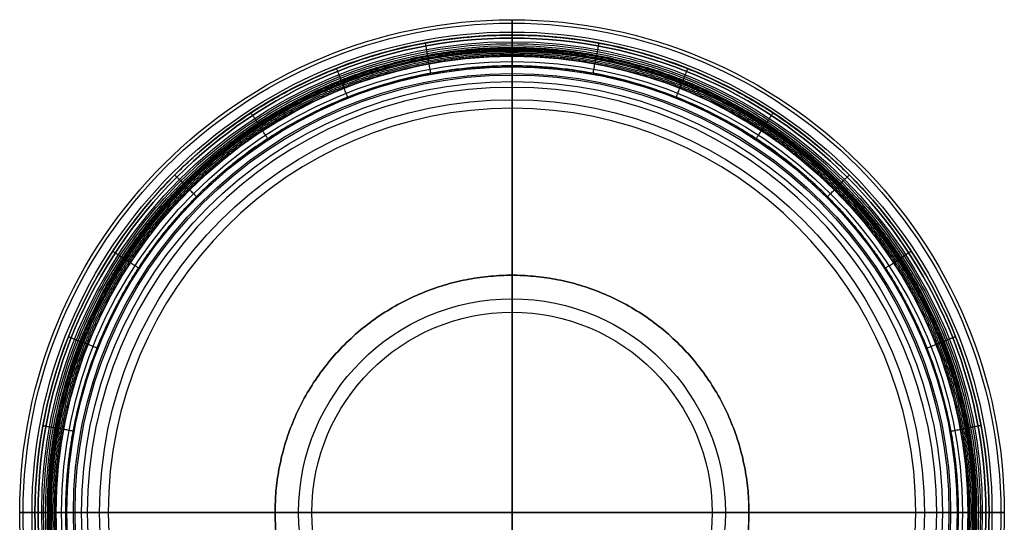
# Model space of a CAD drawing. Header units: millimetres. Extents: x 188 to 508, y -160 to 160.
# Tile 2 of 2: x 188 to 508, y -3 to 160. Entities that reach past the tile are written whole.
import ezdxf

# ---------------------------------------------------------------- set-up
doc = ezdxf.new("R2010")
doc.units = ezdxf.units.MM
doc.layers.add('Default', color=7, linetype='Continuous')

msp = doc.modelspace()

# ---------------------------------------------------------------- linework, layer by layer
at = {"layer": 'Default'}
for centre, radius in [((348, 0, 30.85), 159.97), ((348, 0, 33.78), 158.85), ((348, 0, 35), 155.97), ((348, 0, 267.77), 155), ((348, 0, 268.64), 155), ((348, 0, 4), 154), ((348, 0, 1.17), 152.83), ((348, 0, 264.32), 151.55), ((348, 0), 150), ((348, 0, 264.32), 148.09), ((348, 0, 262.59), 146.36), ((348, 0, 279), 144.64), ((348, 0, 135.8), 142.53), ((348, 0, 279), 142), ((348, 0, 9), 139.9), ((348, 0, 147.69), 134.01), ((348, 0, 9), 69.35), ((348, 0, 20.38), 65.01)]:
    msp.add_circle(centre, radius, dxfattribs=at)
at = {"layer": 'Default', "extrusion": (0, 0, -1)}
for centre, radius in [((-348, 0, -13.99), 155), ((-348, 0, -11.35), 154), ((-348, 0, -275), 138), ((-348, 0, -20.38), 131.21)]:
    msp.add_circle(centre, radius, dxfattribs=at)
at = {"layer": 'Default'}
for points, weights in [([(348, 159.97, 30.85), (348, 160.12, 35), (348, 155.97, 35)], [1, 0.693804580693, 1]), ([(348, 154.97, 35), (348, 151.12, 35), (348, 150.97, 31.15)], [1, 0.720377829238, 1]), ([(348, 150), (348, 154), (348, 154, 4)], [1, 0.707106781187, 1]), ([(319.8, 152.38, 35), (320.5, 148.6, 35), (320.53, 148.45, 31.15)], [1, 0.720377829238, 1]), ([(376.2, 152.38, 35), (375.5, 148.6, 35), (375.47, 148.45, 31.15)], [1, 0.720377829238, 1]), ([(290.96, 144.09, 35), (292.37, 140.51, 35), (292.43, 140.37, 31.15)], [1, 0.720377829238, 1]), ([(405.04, 144.09, 35), (403.63, 140.51, 35), (403.57, 140.37, 31.15)], [1, 0.720377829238, 1]), ([(263.2, 129.71, 35), (265.31, 126.49, 35), (265.39, 126.37, 31.15)], [1, 0.720377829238, 1]), ([(432.8, 129.71, 35), (430.69, 126.49, 35), (430.61, 126.37, 31.15)], [1, 0.720377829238, 1]), ([(238.42, 109.58, 35), (241.14, 106.86, 35), (241.24, 106.76, 31.15)], [1, 0.720377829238, 1]), ([(457.58, 109.58, 35), (454.86, 106.86, 35), (454.76, 106.76, 31.15)], [1, 0.720377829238, 1]), ([(218.29, 84.8, 35), (221.51, 82.69, 35), (221.63, 82.61, 31.15)], [1, 0.720377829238, 1]), ([(477.71, 84.8, 35), (474.49, 82.69, 35), (474.37, 82.61, 31.15)], [1, 0.720377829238, 1]), ([(203.91, 57.04, 35), (207.49, 55.63, 35), (207.63, 55.57, 31.15)], [1, 0.720377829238, 1]), ([(492.09, 57.04, 35), (488.51, 55.63, 35), (488.37, 55.57, 31.15)], [1, 0.720377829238, 1]), ([(195.62, 28.2, 35), (199.4, 27.5, 35), (199.55, 27.47, 31.15)], [1, 0.720377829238, 1]), ([(500.38, 28.2, 35), (496.6, 27.5, 35), (496.45, 27.47, 31.15)], [1, 0.720377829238, 1]), ([(188.03, 0, 30.85), (187.88, 0, 35), (192.03, 0, 35)], [1, 0.693804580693, 1]), ([(197.03, 0, 31.15), (196.88, 0, 35), (193.03, 0, 35)], [1, 0.720377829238, 1]), ([(198, 0), (194, 0), (194, 0, 4)], [1, 0.707106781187, 1]), ([(498, 0), (502, 0), (502, 0, 4)], [1, 0.707106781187, 1]), ([(507.97, 0, 30.85), (508.12, 0, 35), (503.97, 0, 35)], [1, 0.693804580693, 1]), ([(498.97, 0, 31.15), (499.12, 0, 35), (502.97, 0, 35)], [1, 0.720377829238, 1])]:
    msp.add_rational_spline(points, weights, degree=2, dxfattribs=at)
for points, weights, degree, knots in [([(348, 154, 4), (348, 154, 7.67), (348, 154, 11.35), (348, 154, 12.86), (348, 155, 13.99), (348, 159.53, 19.14), (348, 159.97, 30.85)], [1, 1, 1, 0.935479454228, 1, 1, 1], 2, [4, 4, 4, 11.348688, 11.348688, 14.238152, 14.238152, 35.707139, 35.707139, 35.707139]), ([(193.03, 0, 35), (193.03, 154.97, 35), (348, 154.97, 35), (502.97, 154.97, 35), (502.97, 0, 35)], [1, 0.707106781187, 1, 0.707106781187, 1], 2, [0, 0, 0, 243.428107, 243.428107, 486.856214, 486.856214, 486.856214]), ([(348, 146.36, 262.59), (348, 146.36, 264.32), (348, 148.09, 264.32), (348, 149.82, 264.32), (348, 151.55, 264.32), (348, 155, 264.32), (348, 155, 267.77), (348, 155, 268.2), (348, 155, 268.64), (348, 155, 279), (348, 144.64, 279), (348, 143.32, 279), (348, 142, 279), (348, 138, 279), (348, 138, 275)], [1, 0.707106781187, 1, 1, 1, 0.707106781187, 1, 1, 1, 0.707106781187, 1, 1, 1, 0.707106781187, 1], 2, [428.454151, 428.454151, 428.454151, 431.595744, 431.595744, 435.595744, 435.595744, 441.878929, 441.878929, 442.878929, 442.878929, 461.728485, 461.728485, 463.451257, 463.451257, 469.734443, 469.734443, 469.734443]), ([(197.03, 0, 31.15), (197.03, 9.12, 31.15), (198.71, 27.91, 31.15), (206.78, 56.13, 31.15), (220.81, 83.29, 31.15), (240.48, 107.52, 31.15), (264.71, 127.19, 31.15), (291.87, 141.22, 31.15), (320.09, 149.29, 31.15), (338.88, 150.97, 31.15), (348, 150.97, 31.15), (357.12, 150.97, 31.15), (375.91, 149.29, 31.15), (404.13, 141.22, 31.15), (431.29, 127.19, 31.15), (455.52, 107.52, 31.15), (475.19, 83.29, 31.15), (489.22, 56.13, 31.15), (497.29, 27.91, 31.15), (498.97, 9.12, 31.15), (498.97, 0, 31.15)], [1, 0.975592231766, 0.932878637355, 0.887114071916, 0.859655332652, 0.850502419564, 0.859655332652, 0.887114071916, 0.932878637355, 0.975592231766, 1, 0.975592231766, 0.932878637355, 0.887114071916, 0.859655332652, 0.850502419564, 0.859655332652, 0.887114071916, 0.932878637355, 0.975592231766, 1], 3, [0, 0, 0, 0, 30.428513, 60.857027, 91.28554, 121.714053, 152.142567, 182.57108, 212.999594, 243.428107, 243.428107, 243.428107, 273.85662, 304.285134, 334.713647, 365.14216, 395.570674, 425.999187, 456.4277, 486.856214, 486.856214, 486.856214, 486.856214]), ([(197.15, 0, 29.07), (197.15, 9.11, 29.07), (198.83, 27.89, 29.07), (206.89, 56.09, 29.07), (220.91, 83.22, 29.07), (240.57, 107.43, 29.07), (264.78, 127.09, 29.07), (291.91, 141.11, 29.07), (320.11, 149.17, 29.07), (338.89, 150.85, 29.07), (348, 150.85, 29.07), (357.11, 150.85, 29.07), (375.89, 149.17, 29.07), (404.09, 141.11, 29.07), (431.22, 127.09, 29.07), (455.43, 107.43, 29.07), (475.09, 83.22, 29.07), (489.11, 56.09, 29.07), (497.17, 27.89, 29.07), (498.85, 9.11, 29.07), (498.85, 0, 29.07)], [1, 0.975592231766, 0.932878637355, 0.887114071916, 0.859655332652, 0.850502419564, 0.859655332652, 0.887114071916, 0.932878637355, 0.975592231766, 1, 0.975592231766, 0.932878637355, 0.887114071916, 0.859655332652, 0.850502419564, 0.859655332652, 0.887114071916, 0.932878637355, 0.975592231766, 1], 3, [0, 0, 0, 0, 31.394659, 62.789318, 94.183977, 125.578636, 156.973295, 188.367954, 219.762613, 251.157272, 251.157272, 251.157272, 282.551931, 313.94659, 345.341249, 376.735908, 408.130567, 439.525226, 470.919885, 502.314544, 502.314544, 502.314544, 502.314544]), ([(197.43, 0, 26.56), (197.43, 9.09, 26.56), (199.11, 27.84, 26.56), (207.16, 55.98, 26.56), (221.15, 83.06, 26.56), (240.77, 107.23, 26.56), (264.94, 126.85, 26.56), (292.02, 140.84, 26.56), (320.16, 148.89, 26.56), (338.91, 150.57, 26.56), (348, 150.57, 26.56), (357.09, 150.57, 26.56), (375.84, 148.89, 26.56), (403.98, 140.84, 26.56), (431.06, 126.85, 26.56), (455.23, 107.23, 26.56), (474.85, 83.06, 26.56), (488.84, 55.98, 26.56), (496.89, 27.84, 26.56), (498.57, 9.09, 26.56), (498.57, 0, 26.56)], [1, 0.975592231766, 0.932878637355, 0.887114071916, 0.859655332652, 0.850502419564, 0.859655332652, 0.887114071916, 0.932878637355, 0.975592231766, 1, 0.975592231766, 0.932878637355, 0.887114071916, 0.859655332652, 0.850502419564, 0.859655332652, 0.887114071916, 0.932878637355, 0.975592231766, 1], 3, [0, 0, 0, 0, 31.394659, 62.789318, 94.183977, 125.578636, 156.973295, 188.367954, 219.762613, 251.157272, 251.157272, 251.157272, 282.551931, 313.94659, 345.341249, 376.735908, 408.130567, 439.525226, 470.919885, 502.314544, 502.314544, 502.314544, 502.314544]), ([(348, 145, 9), (348, 145, 9.78), (348, 145, 10.57), (348, 145, 11.35), (348, 145, 14.55), (348, 146.13, 17.54), (348, 148.25, 19.94), (348, 148.38, 20.09), (348, 148.67, 20.47), (348, 149.17, 21.37), (348, 149.7, 22.67), (348, 150.18, 24.38), (348, 150.59, 26.5), (348, 150.85, 28.79), (348, 150.95, 30.43), (348, 150.97, 31.15)], [1, 1, 1, 1, 0.956986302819, 0.956986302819, 1, 1, 1, 1, 1, 1, 1, 1, 1, 1], 3, [9, 9, 9, 9, 11.348688, 11.348688, 11.348688, 14.238152, 14.238152, 14.238152, 17.42167, 20.605189, 23.788707, 26.972226, 30.155744, 33.339263, 35.669967, 35.669967, 35.669967, 35.669967]), ([(197.83, 0, 24.45), (197.83, 9.07, 24.45), (199.51, 27.76, 24.45), (207.53, 55.83, 24.45), (221.49, 82.84, 24.45), (241.05, 106.95, 24.45), (265.16, 126.51, 24.45), (292.17, 140.47, 24.45), (320.24, 148.49, 24.45), (338.93, 150.17, 24.45), (348, 150.17, 24.45), (357.07, 150.17, 24.45), (375.76, 148.49, 24.45), (403.83, 140.47, 24.45), (430.84, 126.51, 24.45), (454.95, 106.95, 24.45), (474.51, 82.84, 24.45), (488.47, 55.83, 24.45), (496.49, 27.76, 24.45), (498.17, 9.07, 24.45), (498.17, 0, 24.45)], [1, 0.975592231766, 0.932878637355, 0.887114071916, 0.859655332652, 0.850502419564, 0.859655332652, 0.887114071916, 0.932878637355, 0.975592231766, 1, 0.975592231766, 0.932878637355, 0.887114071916, 0.859655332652, 0.850502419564, 0.859655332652, 0.887114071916, 0.932878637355, 0.975592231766, 1], 3, [0, 0, 0, 0, 31.394659, 62.789318, 94.183977, 125.578636, 156.973295, 188.367954, 219.762613, 251.157272, 251.157272, 251.157272, 282.551931, 313.94659, 345.341249, 376.735908, 408.130567, 439.525226, 470.919885, 502.314544, 502.314544, 502.314544, 502.314544]), ([(198.31, 0, 22.74), (198.31, 9.04, 22.74), (199.98, 27.67, 22.74), (207.98, 55.65, 22.74), (221.89, 82.58, 22.74), (241.39, 106.61, 22.74), (265.42, 126.11, 22.74), (292.35, 140.02, 22.74), (320.33, 148.02, 22.74), (338.96, 149.69, 22.74), (348, 149.69, 22.74), (357.04, 149.69, 22.74), (375.67, 148.02, 22.74), (403.65, 140.02, 22.74), (430.58, 126.11, 22.74), (454.61, 106.61, 22.74), (474.11, 82.58, 22.74), (488.02, 55.65, 22.74), (496.02, 27.67, 22.74), (497.69, 9.04, 22.74), (497.69, 0, 22.74)], [1, 0.975592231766, 0.932878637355, 0.887114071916, 0.859655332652, 0.850502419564, 0.859655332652, 0.887114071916, 0.932878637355, 0.975592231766, 1, 0.975592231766, 0.932878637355, 0.887114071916, 0.859655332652, 0.850502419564, 0.859655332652, 0.887114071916, 0.932878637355, 0.975592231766, 1], 3, [0, 0, 0, 0, 31.394659, 62.789318, 94.183977, 125.578636, 156.973295, 188.367954, 219.762613, 251.157272, 251.157272, 251.157272, 282.551931, 313.94659, 345.341249, 376.735908, 408.130567, 439.525226, 470.919885, 502.314544, 502.314544, 502.314544, 502.314544]), ([(198.82, 0, 21.44), (198.82, 9.01, 21.44), (200.49, 27.58, 21.44), (208.46, 55.46, 21.44), (222.32, 82.29, 21.44), (241.76, 106.24, 21.44), (265.71, 125.68, 21.44), (292.54, 139.54, 21.44), (320.42, 147.51, 21.44), (338.99, 149.18, 21.44), (348, 149.18, 21.44), (357.01, 149.18, 21.44), (375.58, 147.51, 21.44), (403.46, 139.54, 21.44), (430.29, 125.68, 21.44), (454.24, 106.24, 21.44), (473.68, 82.29, 21.44), (487.54, 55.46, 21.44), (495.51, 27.58, 21.44), (497.18, 9.01, 21.44), (497.18, 0, 21.44)], [1, 0.975592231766, 0.932878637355, 0.887114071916, 0.859655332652, 0.850502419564, 0.859655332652, 0.887114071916, 0.932878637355, 0.975592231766, 1, 0.975592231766, 0.932878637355, 0.887114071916, 0.859655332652, 0.850502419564, 0.859655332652, 0.887114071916, 0.932878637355, 0.975592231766, 1], 3, [0, 0, 0, 0, 31.394659, 62.789318, 94.183977, 125.578636, 156.973295, 188.367954, 219.762613, 251.157272, 251.157272, 251.157272, 282.551931, 313.94659, 345.341249, 376.735908, 408.130567, 439.525226, 470.919885, 502.314544, 502.314544, 502.314544, 502.314544]), ([(199.32, 0, 20.52), (199.32, 8.98, 20.52), (200.98, 27.49, 20.52), (208.92, 55.28, 20.52), (222.74, 82.02, 20.52), (242.11, 105.89, 20.52), (265.98, 125.26, 20.52), (292.72, 139.08, 20.52), (320.51, 147.02, 20.52), (339.02, 148.68, 20.52), (348, 148.68, 20.52), (356.98, 148.68, 20.52), (375.49, 147.02, 20.52), (403.28, 139.08, 20.52), (430.02, 125.26, 20.52), (453.89, 105.89, 20.52), (473.26, 82.02, 20.52), (487.08, 55.28, 20.52), (495.02, 27.49, 20.52), (496.68, 8.98, 20.52), (496.68, 0, 20.52)], [1, 0.975592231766, 0.932878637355, 0.887114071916, 0.859655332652, 0.850502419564, 0.859655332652, 0.887114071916, 0.932878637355, 0.975592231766, 1, 0.975592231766, 0.932878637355, 0.887114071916, 0.859655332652, 0.850502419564, 0.859655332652, 0.887114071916, 0.932878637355, 0.975592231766, 1], 3, [0, 0, 0, 0, 31.394659, 62.789318, 94.183977, 125.578636, 156.973295, 188.367954, 219.762613, 251.157272, 251.157272, 251.157272, 282.551931, 313.94659, 345.341249, 376.735908, 408.130567, 439.525226, 470.919885, 502.314544, 502.314544, 502.314544, 502.314544]), ([(199.75, 0, 19.94), (199.75, 8.95, 19.94), (201.41, 27.41, 19.94), (209.33, 55.12, 19.94), (223.11, 81.78, 19.94), (242.42, 105.58, 19.94), (266.22, 124.89, 19.94), (292.88, 138.67, 19.94), (320.59, 146.59, 19.94), (339.05, 148.25, 19.94), (348, 148.25, 19.94), (356.95, 148.25, 19.94), (375.41, 146.59, 19.94), (403.12, 138.67, 19.94), (429.78, 124.89, 19.94), (453.58, 105.58, 19.94), (472.89, 81.78, 19.94), (486.67, 55.12, 19.94), (494.59, 27.41, 19.94), (496.25, 8.95, 19.94), (496.25, 0, 19.94)], [1, 0.975592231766, 0.932878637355, 0.887114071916, 0.859655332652, 0.850502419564, 0.859655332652, 0.887114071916, 0.932878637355, 0.975592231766, 1, 0.975592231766, 0.932878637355, 0.887114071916, 0.859655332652, 0.850502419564, 0.859655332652, 0.887114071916, 0.932878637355, 0.975592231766, 1], 3, [0, 0, 0, 0, 31.394659, 62.789318, 94.183977, 125.578636, 156.973295, 188.367954, 219.762613, 251.157272, 251.157272, 251.157272, 282.551931, 313.94659, 345.341249, 376.735908, 408.130567, 439.525226, 470.919885, 502.314544, 502.314544, 502.314544, 502.314544]), ([(321.62, 142.58, 9), (321.62, 142.58, 9.78), (321.62, 142.58, 10.57), (321.62, 142.58, 11.35), (321.62, 142.58, 14.55), (321.41, 143.69, 17.54), (321.02, 145.77, 19.94), (321, 145.9, 20.09), (320.95, 146.19, 20.47), (320.86, 146.68, 21.37), (320.76, 147.2, 22.67), (320.67, 147.68, 24.38), (320.6, 148.07, 26.5), (320.55, 148.33, 28.79), (320.53, 148.43, 30.43), (320.53, 148.45, 31.15)], [0.935929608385, 0.935929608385, 0.935929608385, 0.935929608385, 0.895671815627, 0.895671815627, 0.935929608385, 0.935929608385, 0.935929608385, 0.935929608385, 0.935929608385, 0.935929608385, 0.935929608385, 0.935929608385, 0.935929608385, 0.935929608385], 3, [9, 9, 9, 9, 11.348688, 11.348688, 11.348688, 14.238152, 14.238152, 14.238152, 17.42167, 20.605189, 23.788707, 26.972226, 30.155744, 33.339263, 35.669967, 35.669967, 35.669967, 35.669967]), ([(374.38, 142.58, 9), (374.38, 142.58, 9.78), (374.38, 142.58, 10.57), (374.38, 142.58, 11.35), (374.38, 142.58, 14.55), (374.59, 143.69, 17.54), (374.98, 145.77, 19.94), (375, 145.9, 20.09), (375.05, 146.19, 20.47), (375.14, 146.68, 21.37), (375.24, 147.2, 22.67), (375.33, 147.68, 24.38), (375.4, 148.07, 26.5), (375.45, 148.33, 28.79), (375.47, 148.43, 30.43), (375.47, 148.45, 31.15)], [0.935929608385, 0.935929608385, 0.935929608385, 0.935929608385, 0.895671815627, 0.895671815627, 0.935929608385, 0.935929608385, 0.935929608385, 0.935929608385, 0.935929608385, 0.935929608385, 0.935929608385, 0.935929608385, 0.935929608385, 0.935929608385], 3, [9, 9, 9, 9, 11.348688, 11.348688, 11.348688, 14.238152, 14.238152, 14.238152, 17.42167, 20.605189, 23.788707, 26.972226, 30.155744, 33.339263, 35.669967, 35.669967, 35.669967, 35.669967]), ([(493, 0, 9), (493, 145, 9), (348, 145, 9), (203, 145, 9), (203, 0, 9)], [1, 0.707106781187, 1, 0.707106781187, 1], 2, [-502.314544, -502.314544, -502.314544, -251.157272, -251.157272, 0, 0, 0]), ([(203, 0, 11.35), (203, 8.76, 11.35), (204.62, 26.81, 11.35), (212.36, 53.91, 11.35), (225.84, 79.99, 11.35), (244.73, 103.27, 11.35), (268.01, 122.16, 11.35), (294.09, 135.64, 11.35), (321.19, 143.38, 11.35), (339.24, 145, 11.35), (348, 145, 11.35), (356.76, 145, 11.35), (374.81, 143.38, 11.35), (401.91, 135.64, 11.35), (427.99, 122.16, 11.35), (451.27, 103.27, 11.35), (470.16, 79.99, 11.35), (483.64, 53.91, 11.35), (491.38, 26.81, 11.35), (493, 8.76, 11.35), (493, 0, 11.35)], [1, 0.975592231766, 0.932878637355, 0.887114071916, 0.859655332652, 0.850502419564, 0.859655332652, 0.887114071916, 0.932878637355, 0.975592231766, 1, 0.975592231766, 0.932878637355, 0.887114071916, 0.859655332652, 0.850502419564, 0.859655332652, 0.887114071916, 0.932878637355, 0.975592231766, 1], 3, [0, 0, 0, 0, 31.394659, 62.789318, 94.183977, 125.578636, 156.973295, 188.367954, 219.762613, 251.157272, 251.157272, 251.157272, 282.551931, 313.94659, 345.341249, 376.735908, 408.130567, 439.525226, 470.919885, 502.314544, 502.314544, 502.314544, 502.314544]), ([(294.63, 134.82, 9), (294.63, 134.82, 9.78), (294.63, 134.82, 10.57), (294.63, 134.82, 11.35), (294.63, 134.82, 14.55), (294.21, 135.87, 17.54), (293.43, 137.84, 19.94), (293.38, 137.96, 20.09), (293.28, 138.23, 20.47), (293.09, 138.7, 21.37), (292.9, 139.19, 22.67), (292.72, 139.64, 24.38), (292.57, 140.01, 26.5), (292.47, 140.26, 28.79), (292.44, 140.35, 30.43), (292.43, 140.37, 31.15)], [0.890165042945, 0.890165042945, 0.890165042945, 0.890165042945, 0.851875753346, 0.851875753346, 0.890165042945, 0.890165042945, 0.890165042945, 0.890165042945, 0.890165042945, 0.890165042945, 0.890165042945, 0.890165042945, 0.890165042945, 0.890165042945], 3, [9, 9, 9, 9, 11.348688, 11.348688, 11.348688, 14.238152, 14.238152, 14.238152, 17.42167, 20.605189, 23.788707, 26.972226, 30.155744, 33.339263, 35.669967, 35.669967, 35.669967, 35.669967]), ([(401.37, 134.82, 9), (401.37, 134.82, 9.78), (401.37, 134.82, 10.57), (401.37, 134.82, 11.35), (401.37, 134.82, 14.55), (401.79, 135.87, 17.54), (402.57, 137.84, 19.94), (402.62, 137.96, 20.09), (402.72, 138.23, 20.47), (402.91, 138.7, 21.37), (403.1, 139.19, 22.67), (403.28, 139.64, 24.38), (403.43, 140.01, 26.5), (403.53, 140.26, 28.79), (403.56, 140.35, 30.43), (403.57, 140.37, 31.15)], [0.890165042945, 0.890165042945, 0.890165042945, 0.890165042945, 0.851875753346, 0.851875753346, 0.890165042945, 0.890165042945, 0.890165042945, 0.890165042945, 0.890165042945, 0.890165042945, 0.890165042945, 0.890165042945, 0.890165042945, 0.890165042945], 3, [9, 9, 9, 9, 11.348688, 11.348688, 11.348688, 14.238152, 14.238152, 14.238152, 17.42167, 20.605189, 23.788707, 26.972226, 30.155744, 33.339263, 35.669967, 35.669967, 35.669967, 35.669967]), ([(268.65, 121.36, 9), (268.65, 121.36, 9.78), (268.65, 121.36, 10.57), (268.65, 121.36, 11.35), (268.65, 121.36, 14.55), (268.04, 122.31, 17.54), (266.88, 124.08, 19.94), (266.81, 124.19, 20.09), (266.65, 124.43, 20.47), (266.37, 124.86, 21.37), (266.08, 125.3, 22.67), (265.82, 125.7, 24.38), (265.6, 126.04, 26.5), (265.45, 126.26, 28.79), (265.4, 126.34, 30.43), (265.39, 126.36, 31.15)], [0.862706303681, 0.862706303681, 0.862706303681, 0.862706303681, 0.825598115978, 0.825598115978, 0.862706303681, 0.862706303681, 0.862706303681, 0.862706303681, 0.862706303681, 0.862706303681, 0.862706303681, 0.862706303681, 0.862706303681, 0.862706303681], 3, [9, 9, 9, 9, 11.348688, 11.348688, 11.348688, 14.238152, 14.238152, 14.238152, 17.42167, 20.605189, 23.788707, 26.972226, 30.155744, 33.339263, 35.669967, 35.669967, 35.669967, 35.669967]), ([(427.35, 121.36, 9), (427.35, 121.36, 9.78), (427.35, 121.36, 10.57), (427.35, 121.36, 11.35), (427.35, 121.36, 14.55), (427.96, 122.31, 17.54), (429.12, 124.08, 19.94), (429.19, 124.19, 20.09), (429.35, 124.43, 20.47), (429.63, 124.86, 21.37), (429.92, 125.3, 22.67), (430.18, 125.7, 24.38), (430.4, 126.04, 26.5), (430.55, 126.26, 28.79), (430.6, 126.34, 30.43), (430.61, 126.36, 31.15)], [0.862706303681, 0.862706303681, 0.862706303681, 0.862706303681, 0.825598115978, 0.825598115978, 0.862706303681, 0.862706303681, 0.862706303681, 0.862706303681, 0.862706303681, 0.862706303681, 0.862706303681, 0.862706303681, 0.862706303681, 0.862706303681], 3, [9, 9, 9, 9, 11.348688, 11.348688, 11.348688, 14.238152, 14.238152, 14.238152, 17.42167, 20.605189, 23.788707, 26.972226, 30.155744, 33.339263, 35.669967, 35.669967, 35.669967, 35.669967]), ([(245.47, 102.53, 9), (245.47, 102.53, 9.78), (245.47, 102.53, 10.57), (245.47, 102.53, 11.35), (245.47, 102.53, 14.55), (244.67, 103.33, 17.54), (243.17, 104.83, 19.94), (243.08, 104.92, 20.09), (242.88, 105.12, 20.47), (242.52, 105.48, 21.37), (242.15, 105.85, 22.67), (241.8, 106.2, 24.38), (241.52, 106.48, 26.5), (241.33, 106.67, 28.79), (241.26, 106.74, 30.43), (241.25, 106.75, 31.15)], [0.853553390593, 0.853553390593, 0.853553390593, 0.853553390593, 0.816838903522, 0.816838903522, 0.853553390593, 0.853553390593, 0.853553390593, 0.853553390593, 0.853553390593, 0.853553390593, 0.853553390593, 0.853553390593, 0.853553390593, 0.853553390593], 3, [9, 9, 9, 9, 11.348688, 11.348688, 11.348688, 14.238152, 14.238152, 14.238152, 17.42167, 20.605189, 23.788707, 26.972226, 30.155744, 33.339263, 35.669967, 35.669967, 35.669967, 35.669967]), ([(450.53, 102.53, 9), (450.53, 102.53, 9.78), (450.53, 102.53, 10.57), (450.53, 102.53, 11.35), (450.53, 102.53, 14.55), (451.33, 103.33, 17.54), (452.83, 104.83, 19.94), (452.92, 104.92, 20.09), (453.12, 105.12, 20.47), (453.48, 105.48, 21.37), (453.85, 105.85, 22.67), (454.2, 106.2, 24.38), (454.48, 106.48, 26.5), (454.67, 106.67, 28.79), (454.74, 106.74, 30.43), (454.75, 106.75, 31.15)], [0.853553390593, 0.853553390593, 0.853553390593, 0.853553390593, 0.816838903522, 0.816838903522, 0.853553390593, 0.853553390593, 0.853553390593, 0.853553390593, 0.853553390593, 0.853553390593, 0.853553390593, 0.853553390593, 0.853553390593, 0.853553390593], 3, [9, 9, 9, 9, 11.348688, 11.348688, 11.348688, 14.238152, 14.238152, 14.238152, 17.42167, 20.605189, 23.788707, 26.972226, 30.155744, 33.339263, 35.669967, 35.669967, 35.669967, 35.669967]), ([(226.64, 79.35, 9), (226.64, 79.35, 9.78), (226.64, 79.35, 10.57), (226.64, 79.35, 11.35), (226.64, 79.35, 14.55), (225.69, 79.96, 17.54), (223.92, 81.12, 19.94), (223.81, 81.19, 20.09), (223.57, 81.35, 20.47), (223.14, 81.63, 21.37), (222.7, 81.92, 22.67), (222.3, 82.18, 24.38), (221.96, 82.4, 26.5), (221.74, 82.55, 28.79), (221.66, 82.6, 30.43), (221.64, 82.61, 31.15)], [0.862706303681, 0.862706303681, 0.862706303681, 0.862706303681, 0.825598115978, 0.825598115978, 0.862706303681, 0.862706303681, 0.862706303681, 0.862706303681, 0.862706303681, 0.862706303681, 0.862706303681, 0.862706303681, 0.862706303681, 0.862706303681], 3, [9, 9, 9, 9, 11.348688, 11.348688, 11.348688, 14.238152, 14.238152, 14.238152, 17.42167, 20.605189, 23.788707, 26.972226, 30.155744, 33.339263, 35.669967, 35.669967, 35.669967, 35.669967]), ([(469.36, 79.35, 9), (469.36, 79.35, 9.78), (469.36, 79.35, 10.57), (469.36, 79.35, 11.35), (469.36, 79.35, 14.55), (470.31, 79.96, 17.54), (472.08, 81.12, 19.94), (472.19, 81.19, 20.09), (472.43, 81.35, 20.47), (472.86, 81.63, 21.37), (473.3, 81.92, 22.67), (473.7, 82.18, 24.38), (474.04, 82.4, 26.5), (474.26, 82.55, 28.79), (474.34, 82.6, 30.43), (474.36, 82.61, 31.15)], [0.862706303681, 0.862706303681, 0.862706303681, 0.862706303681, 0.825598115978, 0.825598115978, 0.862706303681, 0.862706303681, 0.862706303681, 0.862706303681, 0.862706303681, 0.862706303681, 0.862706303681, 0.862706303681, 0.862706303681, 0.862706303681], 3, [9, 9, 9, 9, 11.348688, 11.348688, 11.348688, 14.238152, 14.238152, 14.238152, 17.42167, 20.605189, 23.788707, 26.972226, 30.155744, 33.339263, 35.669967, 35.669967, 35.669967, 35.669967]), ([(271, 0, 9), (271, 77, 9), (348, 77, 9), (425, 77, 9), (425, 0, 9)], [1, 0.707106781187, 1, 0.707106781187, 1], 2, [0, 0, 0, 251.157272, 251.157272, 502.314544, 502.314544, 502.314544]), ([(271, 0), (271, 77), (348, 77), (425, 77), (425, 0), (425, -77), (348, -77), (271, -77), (271, 0)], [1, 0.707106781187, 1, 0.707106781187, 1, 0.707106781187, 1, 0.707106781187, 1], 2, [0, 0, 0, 251.157272, 251.157272, 502.314544, 502.314544, 753.471817, 753.471817, 1004.629089, 1004.629089, 1004.629089]), ([(213.18, 53.37, 9), (213.18, 53.37, 9.78), (213.18, 53.37, 10.57), (213.18, 53.37, 11.35), (213.18, 53.37, 14.55), (212.13, 53.79, 17.54), (210.16, 54.57, 19.94), (210.04, 54.62, 20.09), (209.77, 54.72, 20.47), (209.3, 54.91, 21.37), (208.81, 55.1, 22.67), (208.36, 55.28, 24.38), (207.99, 55.43, 26.5), (207.74, 55.53, 28.79), (207.65, 55.56, 30.43), (207.63, 55.57, 31.15)], [0.890165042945, 0.890165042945, 0.890165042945, 0.890165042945, 0.851875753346, 0.851875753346, 0.890165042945, 0.890165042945, 0.890165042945, 0.890165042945, 0.890165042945, 0.890165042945, 0.890165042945, 0.890165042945, 0.890165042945, 0.890165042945], 3, [9, 9, 9, 9, 11.348688, 11.348688, 11.348688, 14.238152, 14.238152, 14.238152, 17.42167, 20.605189, 23.788707, 26.972226, 30.155744, 33.339263, 35.669967, 35.669967, 35.669967, 35.669967]), ([(482.82, 53.37, 9), (482.82, 53.37, 9.78), (482.82, 53.37, 10.57), (482.82, 53.37, 11.35), (482.82, 53.37, 14.55), (483.87, 53.79, 17.54), (485.84, 54.57, 19.94), (485.96, 54.62, 20.09), (486.23, 54.72, 20.47), (486.7, 54.91, 21.37), (487.19, 55.1, 22.67), (487.64, 55.28, 24.38), (488.01, 55.43, 26.5), (488.26, 55.53, 28.79), (488.35, 55.56, 30.43), (488.37, 55.57, 31.15)], [0.890165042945, 0.890165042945, 0.890165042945, 0.890165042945, 0.851875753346, 0.851875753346, 0.890165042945, 0.890165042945, 0.890165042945, 0.890165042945, 0.890165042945, 0.890165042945, 0.890165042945, 0.890165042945, 0.890165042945, 0.890165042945], 3, [9, 9, 9, 9, 11.348688, 11.348688, 11.348688, 14.238152, 14.238152, 14.238152, 17.42167, 20.605189, 23.788707, 26.972226, 30.155744, 33.339263, 35.669967, 35.669967, 35.669967, 35.669967]), ([(205.42, 26.38, 9), (205.42, 26.38, 9.78), (205.42, 26.38, 10.57), (205.42, 26.38, 11.35), (205.42, 26.38, 14.55), (204.31, 26.59, 17.54), (202.23, 26.98, 19.94), (202.1, 27, 20.09), (201.81, 27.05, 20.47), (201.32, 27.14, 21.37), (200.8, 27.24, 22.67), (200.32, 27.33, 24.38), (199.93, 27.4, 26.5), (199.67, 27.45, 28.79), (199.57, 27.47, 30.43), (199.55, 27.47, 31.15)], [0.935929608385, 0.935929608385, 0.935929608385, 0.935929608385, 0.895671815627, 0.895671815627, 0.935929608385, 0.935929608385, 0.935929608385, 0.935929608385, 0.935929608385, 0.935929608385, 0.935929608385, 0.935929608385, 0.935929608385, 0.935929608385], 3, [9, 9, 9, 9, 11.348688, 11.348688, 11.348688, 14.238152, 14.238152, 14.238152, 17.42167, 20.605189, 23.788707, 26.972226, 30.155744, 33.339263, 35.669967, 35.669967, 35.669967, 35.669967]), ([(490.58, 26.38, 9), (490.58, 26.38, 9.78), (490.58, 26.38, 10.57), (490.58, 26.38, 11.35), (490.58, 26.38, 14.55), (491.69, 26.59, 17.54), (493.77, 26.98, 19.94), (493.9, 27, 20.09), (494.19, 27.05, 20.47), (494.68, 27.14, 21.37), (495.2, 27.24, 22.67), (495.68, 27.33, 24.38), (496.07, 27.4, 26.5), (496.33, 27.45, 28.79), (496.43, 27.47, 30.43), (496.45, 27.47, 31.15)], [0.935929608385, 0.935929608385, 0.935929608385, 0.935929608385, 0.895671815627, 0.895671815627, 0.935929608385, 0.935929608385, 0.935929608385, 0.935929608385, 0.935929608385, 0.935929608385, 0.935929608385, 0.935929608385, 0.935929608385, 0.935929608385], 3, [9, 9, 9, 9, 11.348688, 11.348688, 11.348688, 14.238152, 14.238152, 14.238152, 17.42167, 20.605189, 23.788707, 26.972226, 30.155744, 33.339263, 35.669967, 35.669967, 35.669967, 35.669967]), ([(194, 0, 4), (194, 0, 7.67), (194, 0, 11.35), (194, 0, 12.86), (193, 0, 13.99), (188.47, 0, 19.14), (188.03, 0, 30.85)], [1, 1, 1, 0.935479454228, 1, 1, 1], 2, [4, 4, 4, 11.348688, 11.348688, 14.238152, 14.238152, 35.707139, 35.707139, 35.707139]), ([(201.64, 0, 262.59), (201.64, 0, 264.32), (199.91, 0, 264.32), (198.18, 0, 264.32), (196.45, 0, 264.32), (193, 0, 264.32), (193, 0, 267.77), (193, 0, 268.2), (193, 0, 268.64), (193, 0, 279), (203.36, 0, 279), (204.68, 0, 279), (206, 0, 279), (210, 0, 279), (210, 0, 275)], [1, 0.707106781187, 1, 1, 1, 0.707106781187, 1, 1, 1, 0.707106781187, 1, 1, 1, 0.707106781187, 1], 2, [428.454151, 428.454151, 428.454151, 431.595744, 431.595744, 435.595744, 435.595744, 441.878929, 441.878929, 442.878929, 442.878929, 461.728485, 461.728485, 463.451257, 463.451257, 469.734443, 469.734443, 469.734443]), ([(502.97, 0, 35), (502.97, -154.97, 35), (348, -154.97, 35), (193.03, -154.97, 35), (193.03, 0, 35)], [1, 0.707106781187, 1, 0.707106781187, 1], 2, [0, 0, 0, 243.428107, 243.428107, 486.856214, 486.856214, 486.856214]), ([(500.2, 0, 33.88), (500.2, -9.28, 33.88), (498.44, -28.41, 33.88), (490.29, -56.77, 33.88), (476.16, -84.05, 33.88), (456.39, -108.39, 33.88), (432.05, -128.16, 33.88), (404.77, -142.29, 33.88), (376.41, -150.44, 33.88), (348, -153.05, 33.88), (319.59, -150.44, 33.88), (291.23, -142.29, 33.88), (263.95, -128.16, 33.88), (239.61, -108.39, 33.88), (219.84, -84.05, 33.88), (205.71, -56.77, 33.88), (197.56, -28.41, 33.88), (195.8, -9.28, 33.88), (195.8, 0, 33.88)], [0.860188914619, 0.860188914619, 0.860188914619, 0.860188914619, 0.860188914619, 0.860188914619, 0.860188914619, 0.860188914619, 0.860188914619, 0.860188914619, 0.860188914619, 0.860188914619, 0.860188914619, 0.860188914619, 0.860188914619, 0.860188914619, 0.860188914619, 0.86018891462, 0.860188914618], 3, [0, 0, 0, 0, 28.357008, 58.417779, 89.732474, 121.714053, 153.695633, 185.010328, 215.071098, 243.428107, 271.785115, 301.845886, 333.160581, 365.14216, 397.12374, 428.438435, 458.499205, 486.856214, 486.856214, 486.856214, 486.856214]), ([(203, 0, 9), (203, 0, 9.78), (203, 0, 10.57), (203, 0, 11.35), (203, 0, 14.55), (201.87, 0, 17.54), (199.75, 0, 19.94), (199.62, 0, 20.09), (199.33, 0, 20.47), (198.83, 0, 21.37), (198.3, 0, 22.67), (197.82, 0, 24.38), (197.41, 0, 26.5), (197.15, 0, 28.79), (197.05, 0, 30.43), (197.03, 0, 31.15)], [1, 1, 1, 1, 0.956986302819, 0.956986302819, 1, 1, 1, 1, 1, 1, 1, 1, 1, 1], 3, [9, 9, 9, 9, 11.348688, 11.348688, 11.348688, 14.238152, 14.238152, 14.238152, 17.42167, 20.605189, 23.788707, 26.972226, 30.155744, 33.339263, 35.669967, 35.669967, 35.669967, 35.669967]), ([(498.97, 0, 31.15), (498.97, -9.12, 31.15), (497.29, -27.91, 31.15), (489.22, -56.13, 31.15), (475.19, -83.29, 31.15), (455.52, -107.52, 31.15), (431.29, -127.19, 31.15), (404.13, -141.22, 31.15), (375.91, -149.29, 31.15), (357.12, -150.97, 31.15), (348, -150.97, 31.15), (338.88, -150.97, 31.15), (320.09, -149.29, 31.15), (291.87, -141.22, 31.15), (264.71, -127.19, 31.15), (240.48, -107.52, 31.15), (220.81, -83.29, 31.15), (206.78, -56.13, 31.15), (198.71, -27.91, 31.15), (197.03, -9.12, 31.15), (197.03, 0, 31.15)], [1, 0.975592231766, 0.932878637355, 0.887114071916, 0.859655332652, 0.850502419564, 0.859655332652, 0.887114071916, 0.932878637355, 0.975592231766, 1, 0.975592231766, 0.932878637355, 0.887114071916, 0.859655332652, 0.850502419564, 0.859655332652, 0.887114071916, 0.932878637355, 0.975592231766, 1], 3, [0, 0, 0, 0, 30.428513, 60.857027, 91.28554, 121.714053, 152.142567, 182.57108, 212.999594, 243.428107, 243.428107, 243.428107, 273.85662, 304.285134, 334.713647, 365.14216, 395.570674, 425.999187, 456.4277, 486.856214, 486.856214, 486.856214, 486.856214]), ([(498.85, 0, 29.07), (498.85, -9.11, 29.07), (497.17, -27.89, 29.07), (489.11, -56.09, 29.07), (475.09, -83.22, 29.07), (455.43, -107.43, 29.07), (431.22, -127.09, 29.07), (404.09, -141.11, 29.07), (375.89, -149.17, 29.07), (357.11, -150.85, 29.07), (348, -150.85, 29.07), (338.89, -150.85, 29.07), (320.11, -149.17, 29.07), (291.91, -141.11, 29.07), (264.78, -127.09, 29.07), (240.57, -107.43, 29.07), (220.91, -83.22, 29.07), (206.89, -56.09, 29.07), (198.83, -27.89, 29.07), (197.15, -9.11, 29.07), (197.15, 0, 29.07)], [1, 0.975592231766, 0.932878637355, 0.887114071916, 0.859655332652, 0.850502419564, 0.859655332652, 0.887114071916, 0.932878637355, 0.975592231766, 1, 0.975592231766, 0.932878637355, 0.887114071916, 0.859655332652, 0.850502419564, 0.859655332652, 0.887114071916, 0.932878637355, 0.975592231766, 1], 3, [0, 0, 0, 0, 40.074779, 80.149558, 120.224337, 160.299116, 200.373895, 240.448674, 280.523453, 320.598232, 320.598232, 320.598232, 360.673011, 400.74779, 440.822569, 480.897348, 520.972127, 561.046906, 601.121685, 641.196464, 641.196464, 641.196464, 641.196464]), ([(498.57, 0, 26.56), (498.57, -9.09, 26.56), (496.89, -27.84, 26.56), (488.84, -55.98, 26.56), (474.85, -83.06, 26.56), (455.23, -107.23, 26.56), (431.06, -126.85, 26.56), (403.98, -140.84, 26.56), (375.84, -148.89, 26.56), (357.09, -150.57, 26.56), (348, -150.57, 26.56), (338.91, -150.57, 26.56), (320.16, -148.89, 26.56), (292.02, -140.84, 26.56), (264.94, -126.85, 26.56), (240.77, -107.23, 26.56), (221.15, -83.06, 26.56), (207.16, -55.98, 26.56), (199.11, -27.84, 26.56), (197.43, -9.09, 26.56), (197.43, 0, 26.56)], [1, 0.975592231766, 0.932878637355, 0.887114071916, 0.859655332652, 0.850502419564, 0.859655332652, 0.887114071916, 0.932878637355, 0.975592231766, 1, 0.975592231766, 0.932878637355, 0.887114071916, 0.859655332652, 0.850502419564, 0.859655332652, 0.887114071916, 0.932878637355, 0.975592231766, 1], 3, [0, 0, 0, 0, 40.074779, 80.149558, 120.224337, 160.299116, 200.373895, 240.448674, 280.523453, 320.598232, 320.598232, 320.598232, 360.673011, 400.74779, 440.822569, 480.897348, 520.972127, 561.046906, 601.121685, 641.196464, 641.196464, 641.196464, 641.196464]), ([(498.17, 0, 24.45), (498.17, -9.07, 24.45), (496.49, -27.76, 24.45), (488.47, -55.83, 24.45), (474.51, -82.84, 24.45), (454.95, -106.95, 24.45), (430.84, -126.51, 24.45), (403.83, -140.47, 24.45), (375.76, -148.49, 24.45), (357.07, -150.17, 24.45), (348, -150.17, 24.45), (338.93, -150.17, 24.45), (320.24, -148.49, 24.45), (292.17, -140.47, 24.45), (265.16, -126.51, 24.45), (241.05, -106.95, 24.45), (221.49, -82.84, 24.45), (207.53, -55.83, 24.45), (199.51, -27.76, 24.45), (197.83, -9.07, 24.45), (197.83, 0, 24.45)], [1, 0.975592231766, 0.932878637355, 0.887114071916, 0.859655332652, 0.850502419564, 0.859655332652, 0.887114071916, 0.932878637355, 0.975592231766, 1, 0.975592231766, 0.932878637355, 0.887114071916, 0.859655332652, 0.850502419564, 0.859655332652, 0.887114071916, 0.932878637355, 0.975592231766, 1], 3, [0, 0, 0, 0, 40.074779, 80.149558, 120.224337, 160.299116, 200.373895, 240.448674, 280.523453, 320.598232, 320.598232, 320.598232, 360.673011, 400.74779, 440.822569, 480.897348, 520.972127, 561.046906, 601.121685, 641.196464, 641.196464, 641.196464, 641.196464]), ([(497.69, 0, 22.74), (497.69, -9.04, 22.74), (496.02, -27.67, 22.74), (488.02, -55.65, 22.74), (474.11, -82.58, 22.74), (454.61, -106.61, 22.74), (430.58, -126.11, 22.74), (403.65, -140.02, 22.74), (375.67, -148.02, 22.74), (357.04, -149.69, 22.74), (348, -149.69, 22.74), (338.96, -149.69, 22.74), (320.33, -148.02, 22.74), (292.35, -140.02, 22.74), (265.42, -126.11, 22.74), (241.39, -106.61, 22.74), (221.89, -82.58, 22.74), (207.98, -55.65, 22.74), (199.98, -27.67, 22.74), (198.31, -9.04, 22.74), (198.31, 0, 22.74)], [1, 0.975592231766, 0.932878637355, 0.887114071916, 0.859655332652, 0.850502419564, 0.859655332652, 0.887114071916, 0.932878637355, 0.975592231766, 1, 0.975592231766, 0.932878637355, 0.887114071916, 0.859655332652, 0.850502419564, 0.859655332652, 0.887114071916, 0.932878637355, 0.975592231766, 1], 3, [0, 0, 0, 0, 40.074779, 80.149558, 120.224337, 160.299116, 200.373895, 240.448674, 280.523453, 320.598232, 320.598232, 320.598232, 360.673011, 400.74779, 440.822569, 480.897348, 520.972127, 561.046906, 601.121685, 641.196464, 641.196464, 641.196464, 641.196464]), ([(497.18, 0, 21.44), (497.18, -9.01, 21.44), (495.51, -27.58, 21.44), (487.54, -55.46, 21.44), (473.68, -82.29, 21.44), (454.24, -106.24, 21.44), (430.29, -125.68, 21.44), (403.46, -139.54, 21.44), (375.58, -147.51, 21.44), (357.01, -149.18, 21.44), (348, -149.18, 21.44), (338.99, -149.18, 21.44), (320.42, -147.51, 21.44), (292.54, -139.54, 21.44), (265.71, -125.68, 21.44), (241.76, -106.24, 21.44), (222.32, -82.29, 21.44), (208.46, -55.46, 21.44), (200.49, -27.58, 21.44), (198.82, -9.01, 21.44), (198.82, 0, 21.44)], [1, 0.975592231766, 0.932878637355, 0.887114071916, 0.859655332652, 0.850502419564, 0.859655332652, 0.887114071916, 0.932878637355, 0.975592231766, 1, 0.975592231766, 0.932878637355, 0.887114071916, 0.859655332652, 0.850502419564, 0.859655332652, 0.887114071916, 0.932878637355, 0.975592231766, 1], 3, [0, 0, 0, 0, 40.074779, 80.149558, 120.224337, 160.299116, 200.373895, 240.448674, 280.523453, 320.598232, 320.598232, 320.598232, 360.673011, 400.74779, 440.822569, 480.897348, 520.972127, 561.046906, 601.121685, 641.196464, 641.196464, 641.196464, 641.196464]), ([(496.68, 0, 20.52), (496.68, -8.98, 20.52), (495.02, -27.49, 20.52), (487.08, -55.28, 20.52), (473.26, -82.02, 20.52), (453.89, -105.89, 20.52), (430.02, -125.26, 20.52), (403.28, -139.08, 20.52), (375.49, -147.02, 20.52), (356.98, -148.68, 20.52), (348, -148.68, 20.52), (339.02, -148.68, 20.52), (320.51, -147.02, 20.52), (292.72, -139.08, 20.52), (265.98, -125.26, 20.52), (242.11, -105.89, 20.52), (222.74, -82.02, 20.52), (208.92, -55.28, 20.52), (200.98, -27.49, 20.52), (199.32, -8.98, 20.52), (199.32, 0, 20.52)], [1, 0.975592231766, 0.932878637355, 0.887114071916, 0.859655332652, 0.850502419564, 0.859655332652, 0.887114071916, 0.932878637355, 0.975592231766, 1, 0.975592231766, 0.932878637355, 0.887114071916, 0.859655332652, 0.850502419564, 0.859655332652, 0.887114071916, 0.932878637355, 0.975592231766, 1], 3, [0, 0, 0, 0, 40.074779, 80.149558, 120.224337, 160.299116, 200.373895, 240.448674, 280.523453, 320.598232, 320.598232, 320.598232, 360.673011, 400.74779, 440.822569, 480.897348, 520.972127, 561.046906, 601.121685, 641.196464, 641.196464, 641.196464, 641.196464]), ([(496.25, 0, 19.94), (496.25, -8.95, 19.94), (494.59, -27.41, 19.94), (486.67, -55.12, 19.94), (472.89, -81.78, 19.94), (453.58, -105.58, 19.94), (429.78, -124.89, 19.94), (403.12, -138.67, 19.94), (375.41, -146.59, 19.94), (356.95, -148.25, 19.94), (348, -148.25, 19.94), (339.05, -148.25, 19.94), (320.59, -146.59, 19.94), (292.88, -138.67, 19.94), (266.22, -124.89, 19.94), (242.42, -105.58, 19.94), (223.11, -81.78, 19.94), (209.33, -55.12, 19.94), (201.41, -27.41, 19.94), (199.75, -8.95, 19.94), (199.75, 0, 19.94)], [1, 0.975592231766, 0.932878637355, 0.887114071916, 0.859655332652, 0.850502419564, 0.859655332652, 0.887114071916, 0.932878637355, 0.975592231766, 1, 0.975592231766, 0.932878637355, 0.887114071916, 0.859655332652, 0.850502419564, 0.859655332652, 0.887114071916, 0.932878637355, 0.975592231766, 1], 3, [0, 0, 0, 0, 40.074779, 80.149558, 120.224337, 160.299116, 200.373895, 240.448674, 280.523453, 320.598232, 320.598232, 320.598232, 360.673011, 400.74779, 440.822569, 480.897348, 520.972127, 561.046906, 601.121685, 641.196464, 641.196464, 641.196464, 641.196464]), ([(203, 0, 9), (203, -145, 9), (348, -145, 9), (493, -145, 9), (493, 0, 9)], [1, 0.707106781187, 1, 0.707106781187, 1], 2, [-616, -616, -616, -308, -308, 0, 0, 0]), ([(493, 0, 11.35), (493, -8.76, 11.35), (491.38, -26.81, 11.35), (483.64, -53.91, 11.35), (470.16, -79.99, 11.35), (451.27, -103.27, 11.35), (427.99, -122.16, 11.35), (401.91, -135.64, 11.35), (374.81, -143.38, 11.35), (356.76, -145, 11.35), (348, -145, 11.35), (339.24, -145, 11.35), (321.19, -143.38, 11.35), (294.09, -135.64, 11.35), (268.01, -122.16, 11.35), (244.73, -103.27, 11.35), (225.84, -79.99, 11.35), (212.36, -53.91, 11.35), (204.62, -26.81, 11.35), (203, -8.76, 11.35), (203, 0, 11.35)], [1, 0.975592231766, 0.932878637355, 0.887114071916, 0.859655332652, 0.850502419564, 0.859655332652, 0.887114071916, 0.932878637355, 0.975592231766, 1, 0.975592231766, 0.932878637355, 0.887114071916, 0.859655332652, 0.850502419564, 0.859655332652, 0.887114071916, 0.932878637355, 0.975592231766, 1], 3, [0, 0, 0, 0, 40.074779, 80.149558, 120.224337, 160.299116, 200.373895, 240.448674, 280.523453, 320.598232, 320.598232, 320.598232, 360.673011, 400.74779, 440.822569, 480.897348, 520.972127, 561.046906, 601.121685, 641.196464, 641.196464, 641.196464, 641.196464]), ([(425, 0, 9), (425, -77, 9), (348, -77, 9), (271, -77, 9), (271, 0, 9)], [1, 0.707106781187, 1, 0.707106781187, 1], 2, [0, 0, 0, 308, 308, 616, 616, 616]), ([(493, 0, 9), (493, 0, 9.78), (493, 0, 10.57), (493, 0, 11.35), (493, 0, 14.55), (494.13, 0, 17.54), (496.25, 0, 19.94), (496.38, 0, 20.09), (496.67, 0, 20.47), (497.17, 0, 21.37), (497.7, 0, 22.67), (498.18, 0, 24.38), (498.59, 0, 26.5), (498.85, 0, 28.79), (498.95, 0, 30.43), (498.97, 0, 31.15)], [1, 1, 1, 1, 0.956986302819, 0.956986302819, 1, 1, 1, 1, 1, 1, 1, 1, 1, 1], 3, [9, 9, 9, 9, 11.348688, 11.348688, 11.348688, 14.238152, 14.238152, 14.238152, 17.42167, 20.605189, 23.788707, 26.972226, 30.155744, 33.339263, 35.669967, 35.669967, 35.669967, 35.669967]), ([(502, 0, 4), (502, 0, 7.67), (502, 0, 11.35), (502, 0, 12.86), (503, 0, 13.99), (507.53, 0, 19.14), (507.97, 0, 30.85)], [1, 1, 1, 0.935479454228, 1, 1, 1], 2, [4, 4, 4, 11.348688, 11.348688, 14.238152, 14.238152, 35.707139, 35.707139, 35.707139]), ([(494.36, 0, 262.59), (494.36, 0, 264.32), (496.09, 0, 264.32), (497.82, 0, 264.32), (499.55, 0, 264.32), (503, 0, 264.32), (503, 0, 267.77), (503, 0, 268.2), (503, 0, 268.64), (503, 0, 279), (492.64, 0, 279), (491.32, 0, 279), (490, 0, 279), (486, 0, 279), (486, 0, 275)], [1, 0.707106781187, 1, 1, 1, 0.707106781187, 1, 1, 1, 0.707106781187, 1, 1, 1, 0.707106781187, 1], 2, [428.454151, 428.454151, 428.454151, 431.595744, 431.595744, 435.595744, 435.595744, 441.878929, 441.878929, 442.878929, 442.878929, 461.728485, 461.728485, 463.451257, 463.451257, 469.734443, 469.734443, 469.734443])]:
    msp.add_rational_spline(points, weights, degree=degree, knots=knots, dxfattribs=at)
for points, degree in [([(348, 155.97, 35), (348, 154.97, 35)], 1), ([(348, 0), (348, 150)], 1), ([(348, 139.9, 9), (348, 141.93, 135.8), (348, 146.36, 262.59)], 2), ([(348, 0, 9), (348, 145, 9)], 1), ([(348, 0, 9), (348, 68.75, 9), (348, 139.9, 9)], 2), ([(348, 138, 275), (348, 133.41, 147.69), (348, 131.21, 20.38)], 2), ([(348, 131.21, 20.38), (348, 64.41, 20.38), (348, 0, 20.38)], 2), ([(192.03, 0, 35), (192.53, 0, 35), (193.03, 0, 35)], 2), ([(348, 0), (273, 0), (198, 0)], 2), ([(208.1, 0, 9), (206.07, 0, 135.8), (201.64, 0, 262.59)], 2), ([(203, 0, 9), (275.5, 0, 9), (348, 0, 9)], 2), ([(348, 0, 9), (279.25, 0, 9), (208.1, 0, 9)], 2), ([(210, 0, 275), (214.59, 0, 147.69), (216.79, 0, 20.38)], 2), ([(216.79, 0, 20.38), (283.59, 0, 20.38), (348, 0, 20.38)], 2), ([(348, 0, 9), (420.5, 0, 9), (493, 0, 9)], 2), ([(348, 0, 9), (348, -145, 9)], 1), ([(348, 0), (498, 0)], 1), ([(348, 0), (348, -150)], 1), ([(348, -131.21, 20.38), (348, -64.41, 20.38), (348, 0, 20.38)], 2), ([(479.21, 0, 20.38), (412.41, 0, 20.38), (348, 0, 20.38)], 2), ([(348, 0, 9), (348, -68.75, 9), (348, -139.9, 9)], 2), ([(348, 0, 9), (416.75, 0, 9), (487.9, 0, 9)], 2), ([(486, 0, 275), (481.41, 0, 147.69), (479.21, 0, 20.38)], 2), ([(487.9, 0, 9), (489.93, 0, 135.8), (494.36, 0, 262.59)], 2), ([(503.97, 0, 35), (502.97, 0, 35)], 1)]:
    msp.add_open_spline(points, degree=degree, dxfattribs=at)
msp.add_open_spline([(195.8, 0, 33.88), (195.8, 9.28, 33.88), (197.56, 28.41, 33.88), (205.71, 56.77, 33.88), (219.84, 84.05, 33.88), (239.61, 108.39, 33.88), (263.95, 128.16, 33.88), (291.23, 142.29, 33.88), (319.59, 150.44, 33.88), (348, 153.05, 33.88), (376.41, 150.44, 33.88), (404.77, 142.29, 33.88), (432.05, 128.16, 33.88), (456.39, 108.39, 33.88), (476.16, 84.05, 33.88), (490.29, 56.77, 33.88), (498.44, 28.41, 33.88), (500.2, 9.28, 33.88), (500.2, 0, 33.88)], degree=3, knots=[0, 0, 0, 0, 28.357008, 58.417779, 89.732474, 121.714053, 153.695633, 185.010328, 215.071098, 243.428107, 271.785115, 301.845886, 333.160581, 365.14216, 397.12374, 428.438435, 458.499205, 486.856214, 486.856214, 486.856214, 486.856214], dxfattribs=at)

doc.saveas('drawing.dxf')
